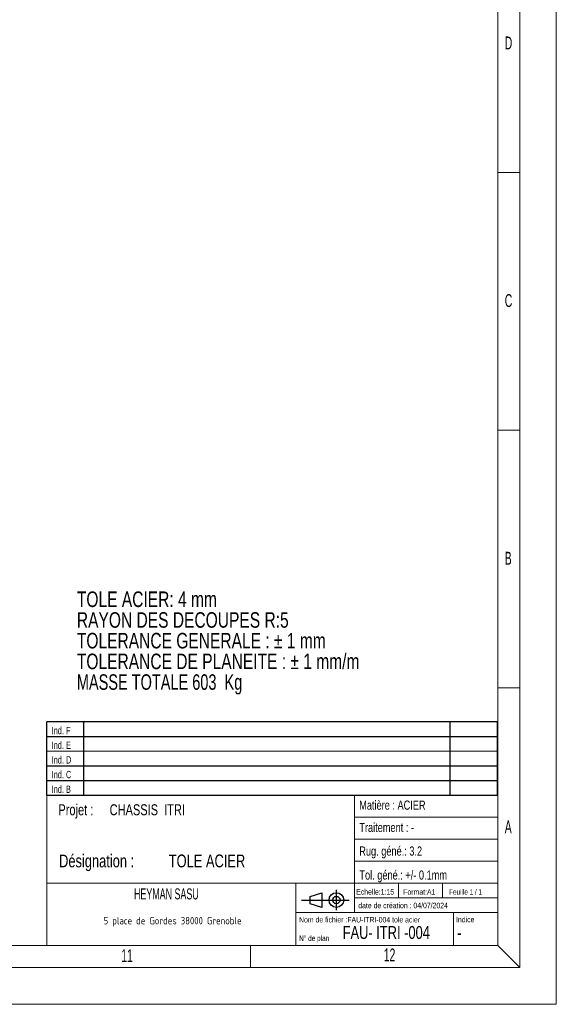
# Model space of a CAD drawing. Header units: millimetres. Extents: x 0 to 841, y 0 to 594.
# Tile 96 of 102: x 695 to 841, y 0 to 268. Entities that reach past the tile are written whole.
import ezdxf

# ---------------------------------------------------------------- set-up
doc = ezdxf.new("R2010")
doc.units = ezdxf.units.MM
doc.layers.add('NOTES', color=6, linetype='Continuous')
doc.styles.add('SLDTEXTSTYLE0', font='TXT', dxfattribs={"width": 0.75})
doc.styles.add('SLDTEXTSTYLE1', font='TXT', dxfattribs={"width": 0.7})
doc.styles.add('SLDTEXTSTYLE3', font='TXT', dxfattribs={"width": 0.605})
doc.styles.add('SLDTEXTSTYLE4', font='TXT', dxfattribs={"width": 0.692308})
doc.styles.add('SLDTEXTSTYLE5', font='ISOCP3', dxfattribs={"width": 0.96})

# ---------------------------------------------------------------- blocks, each defined once
blk = doc.blocks.new('TAB MODIFS')
for p, q in [((123, 20), (0, 20)), ((0, 0), (0, 20)), ((10, 20), (10, 0)), ((110, 20), (110, 0)), ((123, 0), (123, 20)), ((0, 16), (123, 16)), ((0, 8), (123, 8)), ((0, 4), (123, 4)), ((0, 0), (123, 0))]:
    blk.add_line(p, q)
at = {"color": 7, "linetype": 'Continuous', "lineweight": 18}
blk.add_line((0, 12), (123, 12), dxfattribs=at)
at = {"color": 7}
for tag in ['AUTOATTR0', 'AUTOATTR1', 'AUTOATTR2', 'AUTOATTR3', 'AUTOATTR4', 'AUTOATTR5', 'AUTOATTR6', 'AUTOATTR7', 'AUTOATTR8', 'AUTOATTR9']:
    blk.add_attdef(tag, (0, 0), '', height=1, dxfattribs=at)
at = {"layer": 'NOTES', "color": 211, "char_height": 2, "attachment_point": 1, "style": 'SLDTEXTSTYLE0'}
for s, insert in [('Ind. F', (1.36, 18.66)), ('Ind. E', (1.36, 14.66)), ('Ind. D', (1.36, 10.66)), ('Ind. C', (1.36, 6.66)), ('Ind. B', (1.36, 2.66))]:
    blk.add_mtext(s, dxfattribs=dict(at, insert=insert))
blk = doc.blocks.new('Bloc2')
for p, q in [((9.48, 0), (9.48, 5.6)), ((0, 2.8), (12.98, 2.8)), ((2.32, 3.8), (5.55, 4.8)), ((2.32, 1.8), (2.32, 3.8)), ((5.55, 4.8), (5.55, 0.8)), ((5.55, 0.8), (2.32, 1.8))]:
    blk.add_line(p, q)
for radius in [2, 1]:
    blk.add_circle((9.48, 2.8), radius)
blk = doc.blocks.new('SW_NOTE_0')
at = {"layer": 'NOTES', "color": 0, "char_height": 4.2333, "attachment_point": 1}
for s, insert, style in [('TOLE ACIER: 4 mm', (0, 5.46), 'SLDTEXTSTYLE0'), ('RAYON DES DECOUPES R:5', (0, -0.19), 'SLDTEXTSTYLE0'), ('TOLERANCE GENERALE : ± 1 mm', (0, -5.83), 'SLDTEXTSTYLE0'), ('TOLERANCE DE PLANEITE : ± 1 mm/m', (0, -11.48), 'SLDTEXTSTYLE0'), ('MASSE TOTALE 603  Kg', (0, -17.12), 'SLDTEXTSTYLE1')]:
    blk.add_mtext(s, dxfattribs=dict(at, insert=insert, style=style))
blk = doc.blocks.new('SW_NOTE_7')
at = {"layer": 'NOTES', "color": 0, "char_height": 3.5, "attachment_point": 1, "style": 'SLDTEXTSTYLE0'}
for s, insert in [('Désignation :', (0, 4.51)), ('TOLE ACIER', (29.93, 4.51))]:
    blk.add_mtext(s, dxfattribs=dict(at, insert=insert))
blk = doc.blocks.new('SW_NOTE_8')
at = {"layer": 'NOTES', "color": 0, "char_height": 3, "attachment_point": 1, "style": 'SLDTEXTSTYLE0'}
for s, insert in [('Projet :', (0, 3.87)), ('CHASSIS  ITRI', (13.98, 3.87))]:
    blk.add_mtext(s, dxfattribs=dict(at, insert=insert))
blk = doc.blocks.new('SW_NOTE_9')
at = {"layer": 'NOTES', "color": 0, "insert": (20.94, 2.58), "char_height": 2, "attachment_point": 2, "style": 'SLDTEXTSTYLE5'}
blk.add_mtext('5 place de Gordes 38000 Grenoble', dxfattribs=at)

msp = doc.modelspace()

# ---------------------------------------------------------------- linework, layer by layer
at = {"color": 7, "linetype": 'Continuous', "lineweight": 18}
for p, q in [((841.00104, -0.05693), (841.00104, 593.94307)), ((831.00104, 9.94307), (831.00104, 583.94307)), ((825.00104, 15.94307), (825.00104, 577.94307)), ((831.00104, 226.69307), (825.00104, 226.69307)), ((831.00104, 156.44307), (825.00104, 156.44307)), ((831.00104, 86.19307), (825.00104, 86.19307)), ((701.94498, 56.94307), (701.94498, 15.94307)), ((824.94498, 56.94307), (701.94498, 56.94307)), ((785.94498, 56.94307), (785.94498, 24.94307)), ((785.94498, 50.94307), (824.94498, 50.94307)), ((785.94498, 44.94307), (824.94498, 44.94307)), ((785.94498, 38.94307), (824.94498, 38.94307)), ((701.94498, 32.94307), (824.94498, 32.94307)), ((769.94498, 32.94307), (769.94498, 15.94307)), ((797.94498, 32.94307), (797.94498, 28.94307)), ((809.94498, 32.94307), (809.94498, 28.94307)), ((785.94498, 28.94307), (824.94498, 28.94307)), ((769.94498, 24.94307), (824.94498, 24.94307)), ((812.94498, 24.94307), (812.94498, 15.94307)), ((16.00104, 15.94307), (825.00104, 15.94307)), ((757.58474, 9.94307), (757.58474, 15.94307)), ((831.00104, 9.94307), (825.00104, 15.94307)), ((831.00104, 9.94307), (10.00104, 9.94307)), ((841.00104, -0.05693), (0.00104, -0.05693))]:
    msp.add_line(p, q, dxfattribs=at)

# ---------------------------------------------------------------- block references
for name, p in [('TAB MODIFS', (701.93854, 56.93293)), ('Bloc2', (771.50489, 25.57737))]:
    msp.add_blockref(name, p)
at = {"layer": 'NOTES', "color": 211}
for name, p in [('SW_NOTE_0', (710.16516, 107.04091)), ('SW_NOTE_8', (705.12845, 50.61554)), ('SW_NOTE_7', (705.31222, 36.2782)), ('SW_NOTE_9', (715.33355, 21.1659))]:
    msp.add_blockref(name, p, dxfattribs=at)

# ---------------------------------------------------------------- texts
for s, insert, char_height, attachment_point, style in [('D', (826.93437, 263.8187), 3.5, 1, 'SLDTEXTSTYLE3'), ('C', (826.93437, 193.5687), 3.5, 1, 'SLDTEXTSTYLE3'), ('B', (826.93437, 123.3187), 3.5, 1, 'SLDTEXTSTYLE3'), ('Matière : ACIER', (787.21146, 55.49817), 2.5, 1, 'SLDTEXTSTYLE0'), ('Traitement : -', (787.24325, 49.4111), 2.5, 1, 'SLDTEXTSTYLE0'), ('A', (826.93437, 50.0687), 3.5, 1, 'SLDTEXTSTYLE3'), ('Rug. géné.: 3.2', (787.22971, 42.97698), 2.5, 1, 'SLDTEXTSTYLE0'), ('Tol. géné.: +/- 0.1mm', (787.26857, 36.4424), 2.5, 1, 'SLDTEXTSTYLE0'), ('HEYMAN SASU', (734.58694, 31.54457), 3, 2, 'SLDTEXTSTYLE3'), ('Echelle:1:15', (786.39843, 31.34782), 1.5, 1, 'SLDTEXTSTYLE0'), ('Format:A1', (799.23426, 31.32323), 1.5, 1, 'SLDTEXTSTYLE0'), ('Feuille 1 / 1', (811.75136, 31.32705), 1.5, 1, 'SLDTEXTSTYLE4'), ('date de création : 04/07/2024', (786.95393, 27.63782), 1.5, 1, 'SLDTEXTSTYLE0'), ('Nom de fichier :FAU-ITRI-004 tole acier', (770.79737, 23.75844), 1.5, 1, 'SLDTEXTSTYLE0'), ('Indice', (813.63766, 23.80323), 1.5, 1, 'SLDTEXTSTYLE0'), ('N° de plan', (770.8231, 18.70809), 1.5, 1, 'SLDTEXTSTYLE1'), ('FAU- ITRI -004', (782.70103, 21.27254), 3.5, 1, 'SLDTEXTSTYLE0'), ('-', (813.93707, 21.21925), 3.5, 1, 'SLDTEXTSTYLE0'), ('11', (722.27639, 14.9437), 3.5, 1, 'SLDTEXTSTYLE3'), ('12', (793.92306, 15.18414), 3.5, 1, 'SLDTEXTSTYLE3')]:
    msp.add_mtext(s, dxfattribs=dict(at, insert=insert, char_height=char_height, attachment_point=attachment_point, style=style))

doc.saveas('drawing.dxf')
